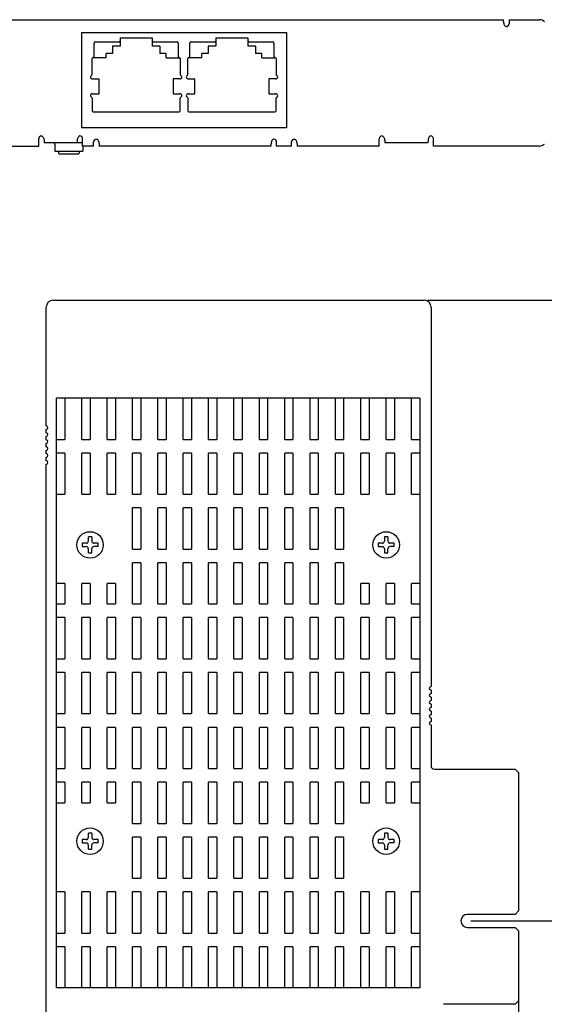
# Model space of a CAD drawing. Header units: millimetres. Extents: x 511 to 766, y 15 to 286.
# Tile 3 of 4: x 589 to 665, y 142 to 286. Entities that reach past the tile are written whole.
import ezdxf

# ---------------------------------------------------------------- set-up
doc = ezdxf.new("R2010")
doc.units = ezdxf.units.MM
doc.header["$LTSCALE"] = 23.1
doc.header["$PDMODE"] = 3
doc.header["$PDSIZE"] = 8
doc.layers.get('0').update_dxf_attribs({"linetype": 'CONTINUOUS'})
doc.layers.get('Defpoints').update_dxf_attribs({"linetype": 'CONTINUOUS'})
doc.layers.add('00_COMPONENTS', color=7, linetype='CONTINUOUS')
doc.layers.add('20_ALL_FEATURES', color=7, linetype='CONTINUOUS')
doc.styles.get("Standard").update_dxf_attribs({"font": 'simfang.ttf'})
doc.dimstyles.new('DIMSTYLE_10', dxfattribs={"dimtxt": 4.5, "dimasz": 3, "dimexe": 2.5, "dimexo": 0.5, "dimgap": 0.75, "dimtad": 1, "dimdec": 1, "dimdsep": 46, "dimtxsty": 'STANDARD', "dimblk": '_FILLED', "dimblk1": '_FILLED', "dimblk2": '_FILLED', "dimcen": 0.09, "dimclrt": 3, "dimazin": 2, "dimtp": 0.5, "dimtm": 0.5, "dimtfac": 1, "dimtdec": 1, "dimtofl": 0, "dimtmove": 0, "dimatfit": 3, "dimldrblk": '_FILLED', "dimfxl": 1, "dimtolj": 1, "dimarcsym": 0})

# ---------------------------------------------------------------- blocks, each defined once
blk = doc.blocks.new('_FILLED')
at = {"color": 0, "linetype": 'ByBlock'}
blk.add_solid([(0, 0), (-1, 0.167), (-1, -0.167)], dxfattribs=at)
blk = doc.blocks.new('*D32')
at = {"color": 0, "lineweight": -2}
for p, q in [((648.18, 244.91), (680.27, 244.91)), ((677.77, 98.36), (677.77, 241.91)), ((665.3, 95.36), (680.27, 95.36))]:
    blk.add_line(p, q, dxfattribs=at)
at = {"layer": 'Defpoints', "color": 0}
for p in [(647.68, 244.91), (677.77, 244.91), (664.8, 95.36)]:
    blk.add_point(p, dxfattribs=at)
at = {"color": 0, "linetype": 'ByBlock', "lineweight": -2, "xscale": 3, "yscale": 3, "zscale": 3}
for p, rotation in [((677.77, 244.91), 90), ((677.77, 95.36), 270)]:
    blk.add_blockref('_FILLED', p, dxfattribs=dict(at, rotation=rotation))
at = {"color": 3, "insert": (672.44, 170.14), "char_height": 4.5, "attachment_point": 2, "rotation": 90}
blk.add_mtext('\\A1;\\A1;{\\C256;149.6}', dxfattribs=at)
blk = doc.blocks.new('*D33')
at = {"color": 0, "lineweight": -2}
for p, q in [((661.43, 147.36), (661.43, 66.97)), ((556.57, 94.16), (556.57, 66.97)), ((559.57, 69.47), (658.43, 69.47))]:
    blk.add_line(p, q, dxfattribs=at)
at = {"layer": 'Defpoints', "color": 0}
for p in [(661.43, 147.86), (556.57, 94.66), (661.43, 69.47)]:
    blk.add_point(p, dxfattribs=at)
at = {"color": 0, "linetype": 'ByBlock', "lineweight": -2, "xscale": 3, "yscale": 3, "zscale": 3, "rotation": 180}
blk.add_blockref('_FILLED', (556.57, 69.47), dxfattribs=at)
at = {"color": 0, "linetype": 'ByBlock', "lineweight": -2, "xscale": 3, "yscale": 3, "zscale": 3}
blk.add_blockref('_FILLED', (661.43, 69.47), dxfattribs=at)
at = {"color": 3, "insert": (609, 72.51), "char_height": 4.5, "attachment_point": 5}
blk.add_mtext('\\A1;\\A1;{\\C256;104.9}', dxfattribs=at)
blk = doc.blocks.new('*D39')
at = {"color": 0, "lineweight": -2}
for p, q in [((648.18, 244.91), (695.62, 244.91)), ((693.12, 86.93), (693.12, 241.91)), ((556.67, 83.93), (695.62, 83.93))]:
    blk.add_line(p, q, dxfattribs=at)
at = {"layer": 'Defpoints', "color": 0}
for p in [(647.68, 244.91), (693.12, 244.91), (556.17, 83.93)]:
    blk.add_point(p, dxfattribs=at)
at = {"color": 0, "linetype": 'ByBlock', "lineweight": -2, "xscale": 3, "yscale": 3, "zscale": 3}
for p, rotation in [((693.12, 244.91), 90), ((693.12, 83.93), 270)]:
    blk.add_blockref('_FILLED', p, dxfattribs=dict(at, rotation=rotation))
at = {"color": 3, "insert": (690.09, 164.42), "char_height": 4.5, "attachment_point": 5, "rotation": 90}
blk.add_mtext('\\A1;\\A1;{\\C256;161}', dxfattribs=at)
blk = doc.blocks.new('*D40')
at = {"color": 0, "lineweight": -2}
for p, q in [((654.48, 154.41), (670.11, 154.41)), ((667.61, 151.41), (667.61, 98.36)), ((670.99, 95.36), (665.11, 95.36))]:
    blk.add_line(p, q, dxfattribs=at)
at = {"layer": 'Defpoints', "color": 0}
for p in [(653.98, 154.41), (667.61, 95.36), (671.49, 95.36)]:
    blk.add_point(p, dxfattribs=at)
at = {"color": 0, "linetype": 'ByBlock', "lineweight": -2, "xscale": 3, "yscale": 3, "zscale": 3}
for p, rotation in [((667.61, 154.41), 90), ((667.61, 95.36), 270)]:
    blk.add_blockref('_FILLED', p, dxfattribs=dict(at, rotation=rotation))
at = {"color": 3, "insert": (664.57, 122.7), "char_height": 4.5, "attachment_point": 5, "rotation": 90}
blk.add_mtext('\\A1;\\A1;{\\C256;59.1}', dxfattribs=at)

msp = doc.modelspace()

# ---------------------------------------------------------------- linework, layer by layer
at = {"layer": '00_COMPONENTS', "color": 7}
for p, q in [((567.42, 285.82), (659.27, 285.82)), ((659.27, 285.59), (659.27, 285.82)), ((660.07, 285.82), (664.5, 285.82)), ((660.07, 285.82), (660.07, 285.22)), ((659.67, 284.82), (659.65, 284.82)), ((597.71, 270.07), (597.71, 283.97)), ((597.71, 270.07), (597.71, 283.97)), ((597.71, 283.97), (627.59, 283.97)), ((603.33, 283.17), (603.33, 281.97)), ((603.33, 283.17), (607.99, 283.17)), ((607.99, 283.17), (607.99, 281.97)), ((617.3, 283.17), (617.3, 281.97)), ((617.3, 283.17), (621.96, 283.17)), ((621.96, 283.17), (621.96, 281.97)), ((627.59, 283.97), (627.59, 270.07)), ((599.54, 280.47), (599.54, 282.42)), ((599.69, 282.57), (603.13, 282.57)), ((602.21, 281.97), (602.21, 280.87)), ((603.33, 281.97), (602.21, 281.97)), ((609.11, 281.97), (607.99, 281.97)), ((608.19, 282.57), (611.64, 282.57)), ((609.11, 281.97), (609.11, 280.87)), ((609.5, 282.57), (609.5, 282.57)), ((609.51, 282.57), (609.51, 282.57)), ((611.79, 282.42), (611.79, 280.47)), ((613.51, 280.47), (613.51, 282.42)), ((613.66, 282.57), (617.1, 282.57)), ((613.66, 282.57), (617.1, 282.57)), ((616.18, 281.97), (616.18, 280.87)), ((617.3, 281.97), (616.18, 281.97)), ((623.08, 281.97), (621.96, 281.97)), ((622.16, 282.57), (625.61, 282.57)), ((623.08, 281.97), (623.08, 280.87)), ((623.47, 282.57), (623.47, 282.57)), ((623.48, 282.57), (623.48, 282.57)), ((625.76, 282.42), (625.76, 280.47)), ((599.24, 277.83), (599.24, 280.17)), ((601.28, 280.27), (599.41, 280.27)), ((601.28, 280.27), (601.28, 280.87)), ((602.21, 280.87), (601.28, 280.87)), ((610.04, 280.87), (609.11, 280.87)), ((610.04, 280.27), (610.04, 280.87)), ((610.04, 280.27), (611.91, 280.27)), ((612.09, 280.17), (612.09, 277.83)), ((613.21, 277.83), (613.21, 280.17)), ((615.25, 280.27), (613.38, 280.27)), ((615.25, 280.27), (615.25, 280.87)), ((616.18, 280.87), (615.25, 280.87)), ((624.01, 280.87), (623.08, 280.87)), ((624.01, 280.27), (624.01, 280.87)), ((624.01, 280.27), (625.88, 280.27)), ((626.06, 280.17), (626.06, 277.83)), ((599.31, 277.21), (600.26, 277.21)), ((600.26, 275.01), (600.26, 277.21)), ((611.06, 277.21), (611.06, 275.01)), ((612.02, 277.21), (611.06, 277.21)), ((613.28, 277.21), (614.23, 277.21)), ((614.23, 275.01), (614.23, 277.21)), ((625.03, 277.21), (625.03, 275.01)), ((625.99, 277.21), (625.03, 277.21)), ((599.24, 274.39), (599.24, 272.55)), ((599.31, 275.01), (600.26, 275.01)), ((611.06, 275.01), (612.02, 275.01)), ((612.09, 272.55), (612.09, 274.39)), ((613.21, 274.39), (613.21, 272.55)), ((613.28, 275.01), (614.23, 275.01)), ((625.03, 275.01), (625.99, 275.01)), ((626.06, 272.55), (626.06, 274.39)), ((599.39, 272.4), (611.94, 272.4)), ((613.36, 272.4), (625.91, 272.4)), ((627.59, 270.07), (597.71, 270.07)), ((591.85, 268.87), (591.87, 268.87)), ((597.45, 268.87), (597.43, 268.87)), ((641.53, 268.87), (641.55, 268.87)), ((648.63, 268.87), (648.61, 268.87)), ((556.27, 267.4), (591.45, 267.4)), ((591.45, 267.4), (591.45, 268.47)), ((592.25, 268.1), (592.25, 267.87)), ((597.85, 267.87), (592.25, 267.87)), ((593.8, 267.67), (593.8, 266.67)), ((597.05, 268.1), (597.05, 267.87)), ((597.85, 267.4), (597.85, 268.47)), ((599.45, 267.4), (597.85, 267.4)), ((597.9, 267.4), (597.9, 266.67)), ((599.45, 267.4), (599.45, 268)), ((599.85, 268.4), (599.87, 268.4)), ((600.25, 267.63), (600.25, 267.4)), ((625.33, 267.4), (600.25, 267.4)), ((625.33, 267.63), (625.33, 267.4)), ((625.73, 268.4), (625.71, 268.4)), ((626.13, 267.4), (626.13, 268)), ((628.33, 267.4), (626.13, 267.4)), ((628.33, 267.4), (628.33, 268)), ((628.73, 268.4), (628.75, 268.4)), ((629.13, 267.63), (629.13, 267.4)), ((641.13, 267.4), (629.13, 267.4)), ((641.13, 267.4), (641.13, 268.47)), ((648.23, 267.87), (641.93, 267.87)), ((649.03, 267.4), (649.03, 268.47)), ((664.5, 267.4), (649.03, 267.4)), ((593.8, 266.67), (597.9, 266.67)), ((594.35, 266.67), (594.35, 266.37)), ((594.45, 266.27), (594.35, 266.37)), ((594.45, 266.27), (597.25, 266.27)), ((597.25, 266.27), (597.35, 266.37)), ((597.35, 266.67), (597.35, 266.37))]:
    msp.add_line(p, q, dxfattribs=at)
for centre, radius, start, end in [((664.5, 284.82), 1, 45, 90), ((659.67, 285.22), 0.4, 270, 0), ((599.69, 282.42), 0.15, 90, 180), ((603.13, 282.72), 0.15, 270, 0), ((608.19, 282.72), 0.15, 180, 270), ((611.64, 282.42), 0.15, 0, 90), ((613.66, 282.42), 0.15, 90, 180), ((613.66, 282.42), 0.15, 90, 180), ((617.1, 282.72), 0.15, 270, 0), ((622.16, 282.72), 0.15, 180, 270), ((625.61, 282.42), 0.15, 0, 90), ((599.39, 280.17), 0.15, 90, 180), ((599.39, 280.47), 0.15, 270, 0), ((611.94, 280.47), 0.15, 180, 270), ((611.94, 280.17), 0.15, 0, 90), ((613.36, 280.17), 0.15, 90, 180), ((613.36, 280.47), 0.15, 270, 0), ((625.91, 280.47), 0.15, 180, 270), ((625.91, 280.17), 0.15, 0, 90), ((599.24, 277.46), 0.25, 112.0243, 238.5622), ((599.09, 277.83), 0.15, 292.0243, 0), ((612.24, 277.83), 0.15, 180, 247.9757), ((612.09, 277.46), 0.25, 301.4378, 67.9757), ((613.21, 277.46), 0.25, 112.0243, 238.5622), ((613.06, 277.83), 0.15, 292.0243, 0), ((626.21, 277.83), 0.15, 180, 247.9757), ((626.06, 277.46), 0.25, 301.4378, 67.9757), ((599.24, 274.76), 0.25, 121.4378, 247.9757), ((599.09, 274.39), 0.15, 0, 67.9757), ((612.24, 274.39), 0.15, 112.0243, 180), ((612.09, 274.76), 0.25, 292.0243, 58.5622), ((613.21, 274.76), 0.25, 121.4378, 247.9757), ((613.06, 274.39), 0.15, 0, 67.9757), ((626.21, 274.39), 0.15, 112.0243, 180), ((626.06, 274.76), 0.25, 292.0243, 58.5622), ((599.39, 272.55), 0.15, 180, 270), ((611.94, 272.55), 0.15, 270, 0), ((613.36, 272.55), 0.15, 180, 270), ((625.91, 272.55), 0.15, 270, 0), ((591.85, 268.47), 0.4, 90, 180), ((597.45, 268.47), 0.4, 0, 90), ((641.53, 268.47), 0.4, 90, 180), ((648.63, 268.47), 0.4, 0, 90), ((593.6, 267.67), 0.2, 0, 90), ((599.85, 268), 0.4, 90, 180), ((625.73, 268), 0.4, 0, 90), ((628.73, 268), 0.4, 90, 180), ((664.5, 268.4), 1, 270, 315)]:
    msp.add_arc(centre, radius, start, end, dxfattribs=at)
for points, knots in [([(659.57, 284.85), (659.53, 284.87), (659.44, 284.95), (659.35, 285.13), (659.29, 285.35), (659.27, 285.51), (659.27, 285.59)], [0, 0, 0, 0, 0.170248, 0.414393, 0.722025, 1, 1, 1, 1]), ([(659.65, 284.82), (659.64, 284.82), (659.61, 284.82), (659.59, 284.84), (659.57, 284.85)], [0, 0, 0, 0, 0.232842, 1, 1, 1, 1]), ([(599.11, 277.25), (599.14, 277.23), (599.21, 277.22), (599.28, 277.21), (599.31, 277.21)], [0, 0, 0, 0, 0.524034, 1, 1, 1, 1]), ([(612.02, 277.21), (612.05, 277.21), (612.12, 277.22), (612.19, 277.23), (612.22, 277.25)], [0, 0, 0, 0, 0.475966, 1, 1, 1, 1]), ([(613.08, 277.25), (613.11, 277.23), (613.18, 277.22), (613.25, 277.21), (613.28, 277.21)], [0, 0, 0, 0, 0.524034, 1, 1, 1, 1]), ([(625.99, 277.21), (626.02, 277.21), (626.09, 277.22), (626.16, 277.23), (626.19, 277.25)], [0, 0, 0, 0, 0.475966, 1, 1, 1, 1]), ([(599.31, 275.01), (599.28, 275.01), (599.21, 275), (599.14, 274.99), (599.11, 274.97)], [0, 0, 0, 0, 0.475966, 1, 1, 1, 1]), ([(612.22, 274.97), (612.19, 274.99), (612.12, 275), (612.05, 275.01), (612.02, 275.01)], [0, 0, 0, 0, 0.524034, 1, 1, 1, 1]), ([(613.28, 275.01), (613.25, 275.01), (613.18, 275), (613.11, 274.99), (613.08, 274.97)], [0, 0, 0, 0, 0.475966, 1, 1, 1, 1]), ([(626.19, 274.97), (626.16, 274.99), (626.09, 275), (626.02, 275.01), (625.99, 275.01)], [0, 0, 0, 0, 0.524034, 1, 1, 1, 1]), ([(591.87, 268.87), (591.88, 268.87), (591.9, 268.87), (591.93, 268.85), (591.95, 268.84)], [0, 0, 0, 0, 0.232843, 1, 1, 1, 1]), ([(591.95, 268.84), (591.99, 268.82), (592.07, 268.74), (592.16, 268.56), (592.23, 268.34), (592.25, 268.18), (592.25, 268.1)], [0, 0, 0, 0, 0.170254, 0.41438, 0.722003, 1, 1, 1, 1]), ([(597.35, 268.84), (597.31, 268.82), (597.23, 268.74), (597.13, 268.56), (597.07, 268.34), (597.05, 268.18), (597.05, 268.1)], [0, 0, 0, 0, 0.170254, 0.41438, 0.722003, 1, 1, 1, 1]), ([(597.43, 268.87), (597.42, 268.87), (597.4, 268.87), (597.37, 268.85), (597.35, 268.84)], [0, 0, 0, 0, 0.232843, 1, 1, 1, 1]), ([(641.55, 268.87), (641.56, 268.87), (641.58, 268.87), (641.61, 268.85), (641.63, 268.84)], [0, 0, 0, 0, 0.232862, 1, 1, 1, 1]), ([(641.63, 268.84), (641.67, 268.82), (641.75, 268.74), (641.84, 268.56), (641.91, 268.34), (641.93, 268.18), (641.93, 267.87)], [0, 0, 0, 0, 0.17032, 0.414235, 0.721767, 1, 1, 1, 1]), ([(648.53, 268.84), (648.49, 268.82), (648.41, 268.74), (648.31, 268.56), (648.25, 268.34), (648.23, 268.18), (648.23, 267.87)], [0, 0, 0, 0, 0.17032, 0.414235, 0.721767, 1, 1, 1, 1]), ([(648.61, 268.87), (648.6, 268.87), (648.58, 268.87), (648.55, 268.85), (648.53, 268.84)], [0, 0, 0, 0, 0.232862, 1, 1, 1, 1]), ([(599.87, 268.4), (599.88, 268.4), (599.9, 268.4), (599.93, 268.38), (599.95, 268.37)], [0, 0, 0, 0, 0.23284, 1, 1, 1, 1]), ([(599.95, 268.37), (599.99, 268.35), (600.07, 268.27), (600.16, 268.09), (600.23, 267.87), (600.25, 267.71), (600.25, 267.63)], [0, 0, 0, 0, 0.170244, 0.414401, 0.722038, 1, 1, 1, 1]), ([(625.63, 268.37), (625.59, 268.35), (625.51, 268.27), (625.41, 268.09), (625.35, 267.87), (625.33, 267.71), (625.33, 267.63)], [0, 0, 0, 0, 0.170244, 0.414401, 0.722038, 1, 1, 1, 1]), ([(625.71, 268.4), (625.7, 268.4), (625.68, 268.4), (625.65, 268.38), (625.63, 268.37)], [0, 0, 0, 0, 0.23284, 1, 1, 1, 1]), ([(628.75, 268.4), (628.76, 268.4), (628.78, 268.4), (628.81, 268.38), (628.83, 268.37)], [0, 0, 0, 0, 0.232862, 1, 1, 1, 1]), ([(628.83, 268.37), (628.87, 268.35), (628.95, 268.27), (629.04, 268.09), (629.11, 267.87), (629.13, 267.71), (629.13, 267.63)], [0, 0, 0, 0, 0.17032, 0.414235, 0.721767, 1, 1, 1, 1])]:
    msp.add_open_spline(points, degree=3, knots=knots, dxfattribs=at)
at = {"layer": '20_ALL_FEATURES', "color": 7}
for p, q in [((593.53, 244.91), (647.68, 244.91)), ((592.53, 226.59), (592.53, 243.91)), ((648.68, 243.91), (648.68, 223.94)), ((647.03, 230.63), (594.03, 230.63)), ((594.03, 144.63), (594.03, 230.63)), ((595.23, 230.63), (595.23, 224.63)), ((597.73, 224.63), (597.73, 230.63)), ((598.93, 230.63), (598.93, 224.63)), ((601.43, 224.63), (601.43, 230.63)), ((602.63, 230.63), (602.63, 224.63)), ((605.13, 224.63), (605.13, 230.63)), ((606.33, 230.63), (606.33, 224.63)), ((608.83, 224.63), (608.83, 230.63)), ((610.03, 230.63), (610.03, 224.63)), ((612.53, 224.63), (612.53, 230.63)), ((613.73, 230.63), (613.73, 224.63)), ((616.23, 224.63), (616.23, 230.63)), ((617.43, 230.63), (617.43, 224.63)), ((619.93, 224.63), (619.93, 230.63)), ((621.13, 230.63), (621.13, 224.63)), ((623.63, 224.63), (623.63, 230.63)), ((624.83, 230.63), (624.83, 224.63)), ((627.33, 224.63), (627.33, 230.63)), ((628.53, 230.63), (628.53, 224.63)), ((631.03, 224.63), (631.03, 230.63)), ((632.23, 230.63), (632.23, 224.63)), ((634.73, 224.63), (634.73, 230.63)), ((635.93, 230.63), (635.93, 224.63)), ((638.43, 224.63), (638.43, 230.63)), ((639.63, 230.63), (639.63, 224.63)), ((642.13, 224.63), (642.13, 230.63)), ((643.33, 230.63), (643.33, 224.63)), ((645.83, 224.63), (645.83, 230.63)), ((647.03, 230.63), (647.03, 144.63)), ((592.53, 225.57), (592.53, 226.08)), ((592.53, 224.55), (592.53, 225.06)), ((592.53, 223.54), (592.53, 224.05)), ((594.03, 224.63), (595.23, 224.63)), ((597.73, 224.63), (598.93, 224.63)), ((601.43, 224.63), (602.63, 224.63)), ((605.13, 224.63), (606.33, 224.63)), ((608.83, 224.63), (610.03, 224.63)), ((612.53, 224.63), (613.73, 224.63)), ((616.23, 224.63), (617.43, 224.63)), ((619.93, 224.63), (621.13, 224.63)), ((623.63, 224.63), (624.83, 224.63)), ((627.33, 224.63), (628.53, 224.63)), ((631.03, 224.63), (632.23, 224.63)), ((634.73, 224.63), (635.93, 224.63)), ((638.43, 224.63), (639.63, 224.63)), ((642.13, 224.63), (643.33, 224.63)), ((645.83, 224.63), (647.03, 224.63)), ((592.53, 222.52), (592.53, 223.03)), ((595.23, 222.63), (594.03, 222.63)), ((595.23, 222.63), (595.23, 216.63)), ((598.93, 222.63), (597.73, 222.63)), ((597.73, 216.63), (597.73, 222.63)), ((598.93, 222.63), (598.93, 216.63)), ((602.63, 222.63), (601.43, 222.63)), ((601.43, 216.63), (601.43, 222.63)), ((602.63, 222.63), (602.63, 216.63)), ((606.33, 222.63), (605.13, 222.63)), ((605.13, 216.63), (605.13, 222.63)), ((606.33, 222.63), (606.33, 216.63)), ((610.03, 222.63), (608.83, 222.63)), ((608.83, 216.63), (608.83, 222.63)), ((610.03, 222.63), (610.03, 216.63)), ((613.73, 222.63), (612.53, 222.63)), ((612.53, 216.63), (612.53, 222.63)), ((613.73, 222.63), (613.73, 216.63)), ((617.43, 222.63), (616.23, 222.63)), ((616.23, 216.63), (616.23, 222.63)), ((617.43, 222.63), (617.43, 216.63)), ((621.13, 222.63), (619.93, 222.63)), ((619.93, 216.63), (619.93, 222.63)), ((621.13, 222.63), (621.13, 216.63)), ((624.83, 222.63), (623.63, 222.63)), ((623.63, 216.63), (623.63, 222.63)), ((624.83, 222.63), (624.83, 216.63)), ((628.53, 222.63), (627.33, 222.63)), ((627.33, 216.63), (627.33, 222.63)), ((628.53, 222.63), (628.53, 216.63)), ((632.23, 222.63), (631.03, 222.63)), ((631.03, 216.63), (631.03, 222.63)), ((632.23, 222.63), (632.23, 216.63)), ((635.93, 222.63), (634.73, 222.63)), ((634.73, 216.63), (634.73, 222.63)), ((635.93, 222.63), (635.93, 216.63)), ((639.63, 222.63), (638.43, 222.63)), ((638.43, 216.63), (638.43, 222.63)), ((639.63, 222.63), (639.63, 216.63)), ((643.33, 222.63), (642.13, 222.63)), ((642.13, 216.63), (642.13, 222.63)), ((643.33, 222.63), (643.33, 216.63)), ((647.03, 222.63), (645.83, 222.63)), ((645.83, 216.63), (645.83, 222.63)), ((648.68, 223.94), (648.68, 188.57)), ((592.53, 221.51), (592.53, 222.01)), ((592.53, 168.88), (592.53, 221)), ((594.03, 216.63), (595.23, 216.63)), ((597.73, 216.63), (598.93, 216.63)), ((601.43, 216.63), (602.63, 216.63)), ((605.13, 216.63), (606.33, 216.63)), ((608.83, 216.63), (610.03, 216.63)), ((612.53, 216.63), (613.73, 216.63)), ((616.23, 216.63), (617.43, 216.63)), ((619.93, 216.63), (621.13, 216.63)), ((623.63, 216.63), (624.83, 216.63)), ((627.33, 216.63), (628.53, 216.63)), ((631.03, 216.63), (632.23, 216.63)), ((634.73, 216.63), (635.93, 216.63)), ((638.43, 216.63), (639.63, 216.63)), ((642.13, 216.63), (643.33, 216.63)), ((645.83, 216.63), (647.03, 216.63)), ((606.33, 214.63), (605.13, 214.63)), ((605.13, 208.63), (605.13, 214.63)), ((606.33, 214.63), (606.33, 208.63)), ((610.03, 214.63), (608.83, 214.63)), ((608.83, 208.63), (608.83, 214.63)), ((610.03, 214.63), (610.03, 208.63)), ((613.73, 214.63), (612.53, 214.63)), ((612.53, 208.63), (612.53, 214.63)), ((613.73, 214.63), (613.73, 208.63)), ((617.43, 214.63), (616.23, 214.63)), ((616.23, 208.63), (616.23, 214.63)), ((617.43, 214.63), (617.43, 208.63)), ((621.13, 214.63), (619.93, 214.63)), ((619.93, 208.63), (619.93, 214.63)), ((621.13, 214.63), (621.13, 208.63)), ((624.83, 214.63), (623.63, 214.63)), ((623.63, 208.63), (623.63, 214.63)), ((624.83, 214.63), (624.83, 208.63)), ((628.53, 214.63), (627.33, 214.63)), ((627.33, 208.63), (627.33, 214.63)), ((628.53, 214.63), (628.53, 208.63)), ((632.23, 214.63), (631.03, 214.63)), ((631.03, 208.63), (631.03, 214.63)), ((632.23, 214.63), (632.23, 208.63)), ((635.93, 214.63), (634.73, 214.63)), ((634.73, 208.63), (634.73, 214.63)), ((635.93, 214.63), (635.93, 208.63)), ((598.68, 210.39), (598.68, 209.78)), ((599.18, 210.39), (599.18, 209.78)), ((641.88, 210.39), (641.88, 209.78)), ((642.38, 210.39), (642.38, 209.78)), ((598.38, 209.48), (597.77, 209.48)), ((597.77, 208.98), (598.38, 208.98)), ((598.68, 208.68), (598.68, 208.07)), ((599.18, 208.07), (599.18, 208.68)), ((600.1, 209.48), (599.48, 209.48)), ((600.1, 208.98), (599.48, 208.98)), ((605.13, 208.63), (606.33, 208.63)), ((608.83, 208.63), (610.03, 208.63)), ((612.53, 208.63), (613.73, 208.63)), ((616.23, 208.63), (617.43, 208.63)), ((619.93, 208.63), (621.13, 208.63)), ((623.63, 208.63), (624.83, 208.63)), ((627.33, 208.63), (628.53, 208.63)), ((631.03, 208.63), (632.23, 208.63)), ((634.73, 208.63), (635.93, 208.63)), ((641.58, 209.48), (640.97, 209.48)), ((640.97, 208.98), (641.58, 208.98)), ((641.88, 208.68), (641.88, 208.07)), ((642.38, 208.07), (642.38, 208.68)), ((643.3, 209.48), (642.68, 209.48)), ((643.3, 208.98), (642.68, 208.98)), ((606.33, 206.63), (605.13, 206.63)), ((605.13, 200.63), (605.13, 206.63)), ((606.33, 206.63), (606.33, 200.63)), ((610.03, 206.63), (608.83, 206.63)), ((608.83, 200.63), (608.83, 206.63)), ((610.03, 206.63), (610.03, 200.63)), ((613.73, 206.63), (612.53, 206.63)), ((612.53, 200.63), (612.53, 206.63)), ((613.73, 206.63), (613.73, 200.63)), ((617.43, 206.63), (616.23, 206.63)), ((616.23, 200.63), (616.23, 206.63)), ((617.43, 206.63), (617.43, 200.63)), ((621.13, 206.63), (619.93, 206.63)), ((619.93, 200.63), (619.93, 206.63)), ((621.13, 206.63), (621.13, 200.63)), ((624.83, 206.63), (623.63, 206.63)), ((623.63, 200.63), (623.63, 206.63)), ((624.83, 206.63), (624.83, 200.63)), ((628.53, 206.63), (627.33, 206.63)), ((627.33, 200.63), (627.33, 206.63)), ((628.53, 206.63), (628.53, 200.63)), ((632.23, 206.63), (631.03, 206.63)), ((631.03, 200.63), (631.03, 206.63)), ((632.23, 206.63), (632.23, 200.63)), ((635.93, 206.63), (634.73, 206.63)), ((634.73, 200.63), (634.73, 206.63)), ((635.93, 206.63), (635.93, 200.63)), ((595.23, 203.63), (594.03, 203.63)), ((595.23, 203.63), (595.23, 200.63)), ((598.93, 203.63), (597.73, 203.63)), ((597.73, 200.63), (597.73, 203.63)), ((598.93, 203.63), (598.93, 200.63)), ((602.63, 203.63), (601.43, 203.63)), ((601.43, 200.63), (601.43, 203.63)), ((602.63, 203.63), (602.63, 200.63)), ((639.63, 203.63), (638.43, 203.63)), ((638.43, 200.63), (638.43, 203.63)), ((639.63, 203.63), (639.63, 200.63)), ((643.33, 203.63), (642.13, 203.63)), ((642.13, 200.63), (642.13, 203.63)), ((643.33, 203.63), (643.33, 200.63)), ((647.03, 203.63), (645.83, 203.63)), ((645.83, 200.63), (645.83, 203.63)), ((594.03, 200.63), (595.23, 200.63)), ((597.73, 200.63), (598.93, 200.63)), ((601.43, 200.63), (602.63, 200.63)), ((605.13, 200.63), (606.33, 200.63)), ((608.83, 200.63), (610.03, 200.63)), ((612.53, 200.63), (613.73, 200.63)), ((616.23, 200.63), (617.43, 200.63)), ((619.93, 200.63), (621.13, 200.63)), ((623.63, 200.63), (624.83, 200.63)), ((627.33, 200.63), (628.53, 200.63)), ((631.03, 200.63), (632.23, 200.63)), ((634.73, 200.63), (635.93, 200.63)), ((638.43, 200.63), (639.63, 200.63)), ((642.13, 200.63), (643.33, 200.63)), ((645.83, 200.63), (647.03, 200.63)), ((595.23, 198.63), (594.03, 198.63)), ((595.23, 198.63), (595.23, 192.63)), ((598.93, 198.63), (597.73, 198.63)), ((597.73, 192.63), (597.73, 198.63)), ((598.93, 198.63), (598.93, 192.63)), ((602.63, 198.63), (601.43, 198.63)), ((601.43, 192.63), (601.43, 198.63)), ((602.63, 198.63), (602.63, 192.63)), ((606.33, 198.63), (605.13, 198.63)), ((605.13, 192.63), (605.13, 198.63)), ((606.33, 198.63), (606.33, 192.63)), ((610.03, 198.63), (608.83, 198.63)), ((608.83, 192.63), (608.83, 198.63)), ((610.03, 198.63), (610.03, 192.63)), ((613.73, 198.63), (612.53, 198.63)), ((612.53, 192.63), (612.53, 198.63)), ((613.73, 198.63), (613.73, 192.63)), ((617.43, 198.63), (616.23, 198.63)), ((616.23, 192.63), (616.23, 198.63)), ((617.43, 198.63), (617.43, 192.63)), ((621.13, 198.63), (619.93, 198.63)), ((619.93, 192.63), (619.93, 198.63)), ((621.13, 198.63), (621.13, 192.63)), ((624.83, 198.63), (623.63, 198.63)), ((623.63, 192.63), (623.63, 198.63)), ((624.83, 198.63), (624.83, 192.63)), ((628.53, 198.63), (627.33, 198.63)), ((627.33, 192.63), (627.33, 198.63)), ((628.53, 198.63), (628.53, 192.63)), ((632.23, 198.63), (631.03, 198.63)), ((631.03, 192.63), (631.03, 198.63)), ((632.23, 198.63), (632.23, 192.63)), ((635.93, 198.63), (634.73, 198.63)), ((634.73, 192.63), (634.73, 198.63)), ((635.93, 198.63), (635.93, 192.63)), ((639.63, 198.63), (638.43, 198.63)), ((638.43, 192.63), (638.43, 198.63)), ((639.63, 198.63), (639.63, 192.63)), ((643.33, 198.63), (642.13, 198.63)), ((642.13, 192.63), (642.13, 198.63)), ((643.33, 198.63), (643.33, 192.63)), ((647.03, 198.63), (645.83, 198.63)), ((645.83, 192.63), (645.83, 198.63)), ((594.03, 192.63), (595.23, 192.63)), ((597.73, 192.63), (598.93, 192.63)), ((601.43, 192.63), (602.63, 192.63)), ((605.13, 192.63), (606.33, 192.63)), ((608.83, 192.63), (610.03, 192.63)), ((612.53, 192.63), (613.73, 192.63)), ((616.23, 192.63), (617.43, 192.63)), ((619.93, 192.63), (621.13, 192.63)), ((623.63, 192.63), (624.83, 192.63)), ((627.33, 192.63), (628.53, 192.63)), ((631.03, 192.63), (632.23, 192.63)), ((634.73, 192.63), (635.93, 192.63)), ((638.43, 192.63), (639.63, 192.63)), ((642.13, 192.63), (643.33, 192.63)), ((645.83, 192.63), (647.03, 192.63)), ((595.23, 190.63), (594.03, 190.63)), ((595.23, 190.63), (595.23, 184.63)), ((598.93, 190.63), (597.73, 190.63)), ((597.73, 184.63), (597.73, 190.63)), ((598.93, 190.63), (598.93, 184.63)), ((602.63, 190.63), (601.43, 190.63)), ((601.43, 184.63), (601.43, 190.63)), ((602.63, 190.63), (602.63, 184.63)), ((606.33, 190.63), (605.13, 190.63)), ((605.13, 184.63), (605.13, 190.63)), ((606.33, 190.63), (606.33, 184.63)), ((610.03, 190.63), (608.83, 190.63)), ((608.83, 184.63), (608.83, 190.63)), ((610.03, 190.63), (610.03, 184.63)), ((613.73, 190.63), (612.53, 190.63)), ((612.53, 184.63), (612.53, 190.63)), ((613.73, 190.63), (613.73, 184.63)), ((617.43, 190.63), (616.23, 190.63)), ((616.23, 184.63), (616.23, 190.63)), ((617.43, 190.63), (617.43, 184.63)), ((621.13, 190.63), (619.93, 190.63)), ((619.93, 184.63), (619.93, 190.63)), ((621.13, 190.63), (621.13, 184.63)), ((624.83, 190.63), (623.63, 190.63)), ((623.63, 184.63), (623.63, 190.63)), ((624.83, 190.63), (624.83, 184.63)), ((628.53, 190.63), (627.33, 190.63)), ((627.33, 184.63), (627.33, 190.63)), ((628.53, 190.63), (628.53, 184.63)), ((632.23, 190.63), (631.03, 190.63)), ((631.03, 184.63), (631.03, 190.63)), ((632.23, 190.63), (632.23, 184.63)), ((635.93, 190.63), (634.73, 190.63)), ((634.73, 184.63), (634.73, 190.63)), ((635.93, 190.63), (635.93, 184.63)), ((639.63, 190.63), (638.43, 190.63)), ((638.43, 184.63), (638.43, 190.63)), ((639.63, 190.63), (639.63, 184.63)), ((642.13, 184.63), (642.13, 190.63)), ((643.33, 190.63), (642.13, 190.63)), ((643.33, 190.63), (643.33, 184.63)), ((645.83, 184.63), (645.83, 190.63)), ((647.03, 190.63), (645.83, 190.63)), ((648.68, 188.06), (648.68, 187.55)), ((648.68, 187.04), (648.68, 186.53)), ((648.68, 186.03), (648.68, 185.52)), ((594.03, 184.63), (595.23, 184.63)), ((597.73, 184.63), (598.93, 184.63)), ((601.43, 184.63), (602.63, 184.63)), ((605.13, 184.63), (606.33, 184.63)), ((608.83, 184.63), (610.03, 184.63)), ((612.53, 184.63), (613.73, 184.63)), ((616.23, 184.63), (617.43, 184.63)), ((619.93, 184.63), (621.13, 184.63)), ((623.63, 184.63), (624.83, 184.63)), ((627.33, 184.63), (628.53, 184.63)), ((631.03, 184.63), (632.23, 184.63)), ((634.73, 184.63), (635.93, 184.63)), ((638.43, 184.63), (639.63, 184.63)), ((642.13, 184.63), (643.33, 184.63)), ((645.83, 184.63), (647.03, 184.63)), ((648.68, 185.01), (648.68, 184.5)), ((648.68, 183.99), (648.68, 183.49)), ((595.23, 182.63), (594.03, 182.63)), ((595.23, 182.63), (595.23, 176.63)), ((598.93, 182.63), (597.73, 182.63)), ((597.73, 176.63), (597.73, 182.63)), ((598.93, 182.63), (598.93, 176.63)), ((602.63, 182.63), (601.43, 182.63)), ((601.43, 176.63), (601.43, 182.63)), ((602.63, 182.63), (602.63, 176.63)), ((606.33, 182.63), (605.13, 182.63)), ((605.13, 176.63), (605.13, 182.63)), ((606.33, 182.63), (606.33, 176.63)), ((610.03, 182.63), (608.83, 182.63)), ((608.83, 176.63), (608.83, 182.63)), ((610.03, 182.63), (610.03, 176.63)), ((613.73, 182.63), (612.53, 182.63)), ((612.53, 176.63), (612.53, 182.63)), ((613.73, 182.63), (613.73, 176.63)), ((617.43, 182.63), (616.23, 182.63)), ((616.23, 176.63), (616.23, 182.63)), ((617.43, 182.63), (617.43, 176.63)), ((621.13, 182.63), (619.93, 182.63)), ((619.93, 176.63), (619.93, 182.63)), ((621.13, 182.63), (621.13, 176.63)), ((624.83, 182.63), (623.63, 182.63)), ((623.63, 176.63), (623.63, 182.63)), ((624.83, 182.63), (624.83, 176.63)), ((628.53, 182.63), (627.33, 182.63)), ((627.33, 176.63), (627.33, 182.63)), ((628.53, 182.63), (628.53, 176.63)), ((631.03, 176.63), (631.03, 182.63)), ((632.23, 182.63), (631.03, 182.63)), ((632.23, 182.63), (632.23, 176.63)), ((634.73, 176.63), (634.73, 182.63)), ((635.93, 182.63), (634.73, 182.63)), ((635.93, 182.63), (635.93, 176.63)), ((638.43, 176.63), (638.43, 182.63)), ((639.63, 182.63), (638.43, 182.63)), ((639.63, 182.63), (639.63, 176.63)), ((642.13, 176.63), (642.13, 182.63)), ((643.33, 182.63), (642.13, 182.63)), ((643.33, 182.63), (643.33, 176.63)), ((645.83, 176.63), (645.83, 182.63)), ((647.03, 182.63), (645.83, 182.63)), ((648.68, 182.98), (648.68, 177.04)), ((594.03, 176.63), (595.23, 176.63)), ((597.73, 176.63), (598.93, 176.63)), ((601.43, 176.63), (602.63, 176.63)), ((605.13, 176.63), (606.33, 176.63)), ((608.83, 176.63), (610.03, 176.63)), ((612.53, 176.63), (613.73, 176.63)), ((616.23, 176.63), (617.43, 176.63)), ((619.93, 176.63), (621.13, 176.63)), ((623.63, 176.63), (624.83, 176.63)), ((627.33, 176.63), (628.53, 176.63)), ((631.03, 176.63), (632.23, 176.63)), ((634.73, 176.63), (635.93, 176.63)), ((638.43, 176.63), (639.63, 176.63)), ((642.13, 176.63), (643.33, 176.63)), ((645.83, 176.63), (647.03, 176.63)), ((649.18, 176.54), (660.93, 176.54)), ((660.93, 176.54), (661.43, 176.04)), ((661.43, 176.04), (661.43, 155.86)), ((595.23, 174.63), (594.03, 174.63)), ((595.23, 174.63), (595.23, 171.63)), ((598.93, 174.63), (597.73, 174.63)), ((597.73, 171.63), (597.73, 174.63)), ((598.93, 174.63), (598.93, 171.63)), ((602.63, 174.63), (601.43, 174.63)), ((601.43, 171.63), (601.43, 174.63)), ((602.63, 174.63), (602.63, 171.63)), ((606.33, 174.63), (605.13, 174.63)), ((605.13, 168.63), (605.13, 174.63)), ((606.33, 174.63), (606.33, 168.63)), ((610.03, 174.63), (608.83, 174.63)), ((608.83, 168.63), (608.83, 174.63)), ((610.03, 174.63), (610.03, 168.63)), ((613.73, 174.63), (612.53, 174.63)), ((612.53, 168.63), (612.53, 174.63)), ((613.73, 174.63), (613.73, 168.63)), ((617.43, 174.63), (616.23, 174.63)), ((616.23, 168.63), (616.23, 174.63)), ((617.43, 174.63), (617.43, 168.63)), ((621.13, 174.63), (619.93, 174.63)), ((619.93, 168.63), (619.93, 174.63)), ((621.13, 174.63), (621.13, 168.63)), ((623.63, 168.63), (623.63, 174.63)), ((624.83, 174.63), (623.63, 174.63)), ((624.83, 174.63), (624.83, 168.63)), ((627.33, 168.63), (627.33, 174.63)), ((628.53, 174.63), (627.33, 174.63)), ((628.53, 174.63), (628.53, 168.63)), ((631.03, 168.63), (631.03, 174.63)), ((632.23, 174.63), (631.03, 174.63)), ((632.23, 174.63), (632.23, 168.63)), ((634.73, 168.63), (634.73, 174.63)), ((635.93, 174.63), (634.73, 174.63)), ((635.93, 174.63), (635.93, 168.63)), ((638.43, 171.63), (638.43, 174.63)), ((639.63, 174.63), (638.43, 174.63)), ((639.63, 174.63), (639.63, 171.63)), ((642.13, 171.63), (642.13, 174.63)), ((643.33, 174.63), (642.13, 174.63)), ((643.33, 174.63), (643.33, 171.63)), ((645.83, 171.63), (645.83, 174.63)), ((647.03, 174.63), (645.83, 174.63)), ((594.03, 171.63), (595.23, 171.63)), ((597.73, 171.63), (598.93, 171.63)), ((601.43, 171.63), (602.63, 171.63)), ((638.43, 171.63), (639.63, 171.63)), ((642.13, 171.63), (643.33, 171.63)), ((645.83, 171.63), (647.03, 171.63)), ((592.53, 119.79), (592.53, 168.88)), ((605.13, 168.63), (606.33, 168.63)), ((608.83, 168.63), (610.03, 168.63)), ((612.53, 168.63), (613.73, 168.63)), ((616.23, 168.63), (617.43, 168.63)), ((619.93, 168.63), (621.13, 168.63)), ((623.63, 168.63), (624.83, 168.63)), ((627.33, 168.63), (628.53, 168.63)), ((631.03, 168.63), (632.23, 168.63)), ((634.73, 168.63), (635.93, 168.63)), ((598.68, 167.19), (598.68, 166.58)), ((599.18, 167.19), (599.18, 166.58)), ((606.33, 166.63), (605.13, 166.63)), ((605.13, 160.63), (605.13, 166.63)), ((606.33, 166.63), (606.33, 160.63)), ((610.03, 166.63), (608.83, 166.63)), ((608.83, 160.63), (608.83, 166.63)), ((610.03, 166.63), (610.03, 160.63)), ((613.73, 166.63), (612.53, 166.63)), ((612.53, 160.63), (612.53, 166.63)), ((613.73, 166.63), (613.73, 160.63)), ((616.23, 160.63), (616.23, 166.63)), ((617.43, 166.63), (616.23, 166.63)), ((617.43, 166.63), (617.43, 160.63)), ((619.93, 160.63), (619.93, 166.63)), ((621.13, 166.63), (619.93, 166.63)), ((621.13, 166.63), (621.13, 160.63)), ((623.63, 160.63), (623.63, 166.63)), ((624.83, 166.63), (623.63, 166.63)), ((624.83, 166.63), (624.83, 160.63)), ((627.33, 160.63), (627.33, 166.63)), ((628.53, 166.63), (627.33, 166.63)), ((628.53, 166.63), (628.53, 160.63)), ((631.03, 160.63), (631.03, 166.63)), ((632.23, 166.63), (631.03, 166.63)), ((632.23, 166.63), (632.23, 160.63)), ((634.73, 160.63), (634.73, 166.63)), ((635.93, 166.63), (634.73, 166.63)), ((635.93, 166.63), (635.93, 160.63)), ((641.88, 167.19), (641.88, 166.58)), ((642.38, 167.19), (642.38, 166.58)), ((598.38, 166.28), (597.77, 166.28)), ((597.77, 165.78), (598.38, 165.78)), ((598.68, 165.48), (598.68, 164.87)), ((599.18, 164.87), (599.18, 165.48)), ((600.1, 166.28), (599.48, 166.28)), ((600.1, 165.78), (599.48, 165.78)), ((641.58, 166.28), (640.97, 166.28)), ((640.97, 165.78), (641.58, 165.78)), ((641.88, 165.48), (641.88, 164.87)), ((642.38, 164.87), (642.38, 165.48)), ((643.3, 166.28), (642.68, 166.28)), ((643.3, 165.78), (642.68, 165.78)), ((605.13, 160.63), (606.33, 160.63)), ((608.83, 160.63), (610.03, 160.63)), ((612.53, 160.63), (613.73, 160.63)), ((616.23, 160.63), (617.43, 160.63)), ((619.93, 160.63), (621.13, 160.63)), ((623.63, 160.63), (624.83, 160.63)), ((627.33, 160.63), (628.53, 160.63)), ((631.03, 160.63), (632.23, 160.63)), ((634.73, 160.63), (635.93, 160.63)), ((595.23, 158.63), (594.03, 158.63)), ((595.23, 158.63), (595.23, 152.63)), ((598.93, 158.63), (597.73, 158.63)), ((597.73, 152.63), (597.73, 158.63)), ((598.93, 158.63), (598.93, 152.63)), ((602.63, 158.63), (601.43, 158.63)), ((601.43, 152.63), (601.43, 158.63)), ((602.63, 158.63), (602.63, 152.63)), ((606.33, 158.63), (605.13, 158.63)), ((605.13, 152.63), (605.13, 158.63)), ((606.33, 158.63), (606.33, 152.63)), ((608.83, 152.63), (608.83, 158.63)), ((610.03, 158.63), (608.83, 158.63)), ((610.03, 158.63), (610.03, 152.63)), ((612.53, 152.63), (612.53, 158.63)), ((613.73, 158.63), (612.53, 158.63)), ((613.73, 158.63), (613.73, 152.63)), ((616.23, 152.63), (616.23, 158.63)), ((617.43, 158.63), (616.23, 158.63)), ((617.43, 158.63), (617.43, 152.63)), ((619.93, 152.63), (619.93, 158.63)), ((621.13, 158.63), (619.93, 158.63)), ((621.13, 158.63), (621.13, 152.63)), ((623.63, 152.63), (623.63, 158.63)), ((624.83, 158.63), (623.63, 158.63)), ((624.83, 158.63), (624.83, 152.63)), ((627.33, 152.63), (627.33, 158.63)), ((628.53, 158.63), (627.33, 158.63)), ((628.53, 158.63), (628.53, 152.63)), ((631.03, 152.63), (631.03, 158.63)), ((632.23, 158.63), (631.03, 158.63)), ((632.23, 158.63), (632.23, 152.63)), ((634.73, 152.63), (634.73, 158.63)), ((635.93, 158.63), (634.73, 158.63)), ((635.93, 158.63), (635.93, 152.63)), ((638.43, 152.63), (638.43, 158.63)), ((639.63, 158.63), (638.43, 158.63)), ((639.63, 158.63), (639.63, 152.63)), ((642.13, 152.63), (642.13, 158.63)), ((643.33, 158.63), (642.13, 158.63)), ((643.33, 158.63), (643.33, 152.63)), ((645.83, 152.63), (645.83, 158.63)), ((647.03, 158.63), (645.83, 158.63)), ((660.93, 155.36), (653.98, 155.36)), ((661.43, 155.86), (660.93, 155.36)), ((594.03, 152.63), (595.23, 152.63)), ((597.73, 152.63), (598.93, 152.63)), ((601.43, 152.63), (602.63, 152.63)), ((605.13, 152.63), (606.33, 152.63)), ((608.83, 152.63), (610.03, 152.63)), ((612.53, 152.63), (613.73, 152.63)), ((616.23, 152.63), (617.43, 152.63)), ((619.93, 152.63), (621.13, 152.63)), ((623.63, 152.63), (624.83, 152.63)), ((627.33, 152.63), (628.53, 152.63)), ((631.03, 152.63), (632.23, 152.63)), ((634.73, 152.63), (635.93, 152.63)), ((638.43, 152.63), (639.63, 152.63)), ((642.13, 152.63), (643.33, 152.63)), ((645.83, 152.63), (647.03, 152.63)), ((653.98, 153.46), (660.93, 153.46)), ((660.93, 153.46), (661.43, 152.96)), ((661.43, 152.96), (661.43, 142.75)), ((595.23, 150.63), (594.03, 150.63)), ((595.23, 150.63), (595.23, 144.63)), ((598.93, 150.63), (597.73, 150.63)), ((597.73, 144.63), (597.73, 150.63)), ((598.93, 150.63), (598.93, 144.63)), ((602.63, 150.63), (601.43, 150.63)), ((601.43, 144.63), (601.43, 150.63)), ((602.63, 150.63), (602.63, 144.63)), ((605.13, 144.63), (605.13, 150.63)), ((606.33, 150.63), (605.13, 150.63)), ((606.33, 150.63), (606.33, 144.63)), ((608.83, 144.63), (608.83, 150.63)), ((610.03, 150.63), (608.83, 150.63)), ((610.03, 150.63), (610.03, 144.63)), ((612.53, 144.63), (612.53, 150.63)), ((613.73, 150.63), (612.53, 150.63)), ((613.73, 150.63), (613.73, 144.63)), ((616.23, 144.63), (616.23, 150.63)), ((617.43, 150.63), (616.23, 150.63)), ((617.43, 150.63), (617.43, 144.63)), ((619.93, 144.63), (619.93, 150.63)), ((621.13, 150.63), (619.93, 150.63)), ((621.13, 150.63), (621.13, 144.63)), ((623.63, 144.63), (623.63, 150.63)), ((624.83, 150.63), (623.63, 150.63)), ((624.83, 150.63), (624.83, 144.63)), ((627.33, 144.63), (627.33, 150.63)), ((628.53, 150.63), (627.33, 150.63)), ((628.53, 150.63), (628.53, 144.63)), ((631.03, 144.63), (631.03, 150.63)), ((632.23, 150.63), (631.03, 150.63)), ((632.23, 150.63), (632.23, 144.63)), ((634.73, 144.63), (634.73, 150.63)), ((635.93, 150.63), (634.73, 150.63)), ((635.93, 150.63), (635.93, 144.63)), ((638.43, 144.63), (638.43, 150.63)), ((639.63, 150.63), (638.43, 150.63)), ((639.63, 150.63), (639.63, 144.63)), ((642.13, 144.63), (642.13, 150.63)), ((643.33, 150.63), (642.13, 150.63)), ((643.33, 150.63), (643.33, 144.63)), ((645.83, 144.63), (645.83, 150.63)), ((647.03, 150.63), (645.83, 150.63)), ((647.03, 144.63), (594.03, 144.63)), ((660.93, 142.25), (650.51, 142.25)), ((661.43, 142.75), (660.93, 142.25))]:
    msp.add_line(p, q, dxfattribs=at)
for centre in [(598.93, 209.23), (598.93, 209.23), (642.13, 209.23), (642.13, 209.23), (598.93, 166.03), (642.13, 166.03), (642.13, 166.03)]:
    msp.add_circle(centre, 1.93, dxfattribs=at)
for centre, radius, start, end in [((593.53, 243.91), 1, 90.001, 180.001), ((647.68, 243.91), 1, 0.0001, 90.0001), ((592.53, 226.33), 0.254, 270, 90), ((592.53, 225.32), 0.254, 270, 90), ((592.53, 224.3), 0.254, 270, 90), ((592.53, 223.28), 0.254, 270, 90), ((592.53, 222.27), 0.254, 270, 90), ((592.53, 221.25), 0.254, 270, 90), ((598.38, 209.78), 0.3, 269.9999, 359.9993), ((598.93, 204.91), 5.49, 87.4267, 92.5742), ((599.48, 209.78), 0.3, 180.0001, 269.9995), ((641.58, 209.78), 0.3, 269.9999, 359.9993), ((642.13, 204.91), 5.49, 87.4267, 92.5742), ((642.68, 209.78), 0.3, 180.0001, 269.9995), ((603.26, 209.23), 5.49, 177.3917, 182.608), ((598.38, 208.68), 0.3, 0.0001, 89.9995), ((599.48, 208.68), 0.3, 89.9996, 179.9993), ((594.61, 209.23), 5.49, 357.3917, 2.608), ((646.46, 209.23), 5.49, 177.3917, 182.608), ((641.58, 208.68), 0.3, 0.0001, 89.9995), ((642.68, 208.68), 0.3, 89.9996, 179.9993), ((637.81, 209.23), 5.49, 357.3917, 2.608), ((598.93, 213.55), 5.49, 267.4268, 270.0357), ((598.94, 213.55), 5.49, 269.9649, 272.5739), ((642.13, 213.55), 5.49, 267.4268, 270.0357), ((642.14, 213.55), 5.49, 269.9649, 272.5739), ((648.68, 188.31), 0.254, 90.0573, 269.9427), ((648.68, 187.3), 0.254, 90.0573, 269.9427), ((648.68, 186.28), 0.254, 90.0573, 269.9427), ((648.68, 185.26), 0.254, 90.0573, 269.9427), ((648.68, 184.25), 0.254, 90.0573, 269.9427), ((648.68, 183.23), 0.254, 90.0573, 269.9427), ((649.18, 177.04), 0.5, 179.988, 270), ((598.38, 166.58), 0.3, 269.9999, 359.9993), ((598.93, 161.71), 5.49, 87.4267, 92.5742), ((599.48, 166.58), 0.3, 180.0001, 269.9995), ((641.58, 166.58), 0.3, 269.9999, 359.9993), ((642.13, 161.71), 5.49, 87.4267, 92.5742), ((642.68, 166.58), 0.3, 180.0001, 269.9995), ((603.26, 166.03), 5.49, 177.3917, 182.608), ((598.38, 165.48), 0.3, 0.0001, 89.9995), ((599.48, 165.48), 0.3, 89.9996, 179.9993), ((594.61, 166.03), 5.49, 357.3917, 2.608), ((646.46, 166.03), 5.49, 177.3917, 182.608), ((641.58, 165.48), 0.3, 0.0001, 89.9995), ((642.68, 165.48), 0.3, 89.9996, 179.9993), ((637.81, 166.03), 5.49, 357.3917, 2.608), ((598.93, 170.35), 5.49, 267.4268, 270.0357), ((598.94, 170.35), 5.49, 269.9649, 272.5739), ((642.13, 170.35), 5.49, 267.4268, 270.0357), ((642.14, 170.35), 5.49, 269.9649, 272.5739), ((653.98, 154.41), 0.95, 90.0018, 270)]:
    msp.add_arc(centre, radius, start, end, dxfattribs=at)

# ---------------------------------------------------------------- dimensions: what is measured, and where the dimension line sits
dim = msp.add_linear_dim(base=(693.12, 244.91), p1=(556.17, 83.93), p2=(647.68, 244.91), angle=90, text='\\A1;{\\C256;<>}', dimstyle='DIMSTYLE_10', override={"dimtxsty": 'STANDARD'})
dim.commit()
dim.dimension.update_dxf_attribs({"geometry": '*D39', "text_midpoint": (690.09, 164.42)})
for base, p1, p2, override, picture, middle in [((677.7708, 244.9127), (664.798, 95.3602), (647.6822, 244.9127), {"dimtxsty": 'STANDARD', "dimldrblk": '_FILLED'}, '*D32', (677.7708, 170.1365)), ((667.6131, 95.3602), (653.9822, 154.4128), (671.4873, 95.3602), {"dimtxsty": 'STANDARD'}, '*D40', (667.6131, 122.699))]:
    dim = msp.add_linear_dim(base=base, p1=p1, p2=p2, angle=90, text='\\A1;{\\C256;<>}', dimstyle='DIMSTYLE_10', override=override)
    dim.commit()
    dim.dimension.update_dxf_attribs({"geometry": picture, "text_midpoint": middle, "dimtype": 160})
dim = msp.add_linear_dim(base=(661.43, 69.47), p1=(556.57, 94.66), p2=(661.43, 147.86), text='\\A1;{\\C256;<>}', dimstyle='DIMSTYLE_10', override={"dimtxsty": 'STANDARD'})
dim.commit()
dim.dimension.update_dxf_attribs({"geometry": '*D33', "text_midpoint": (609, 69.47), "dimtype": 160})

doc.saveas('drawing.dxf')
